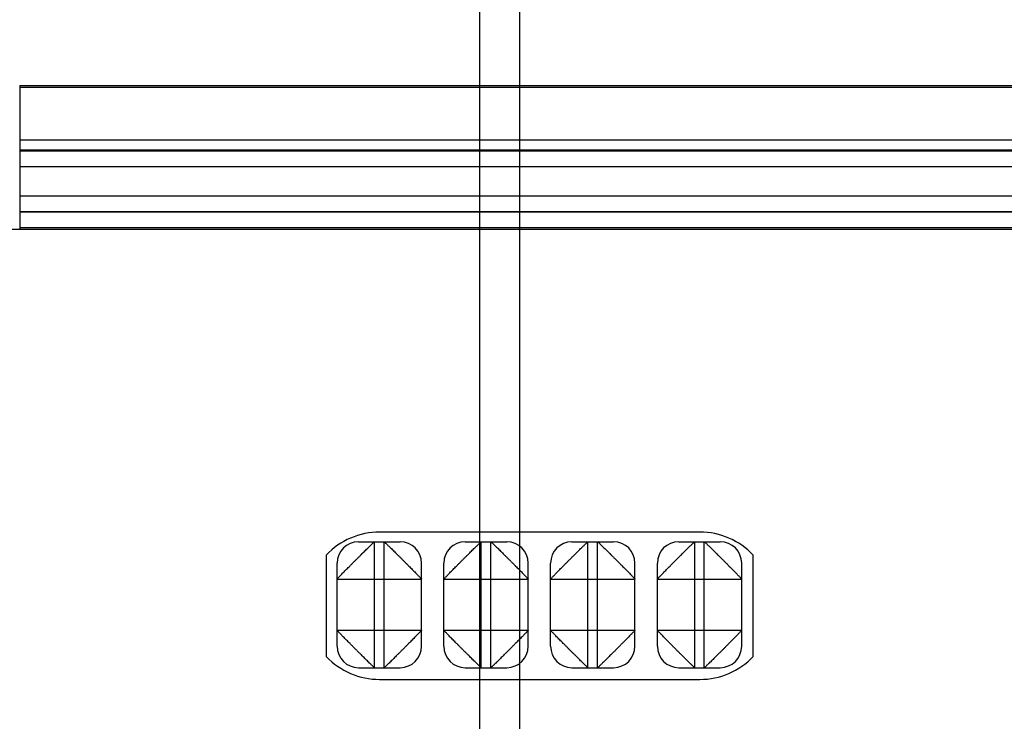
# Model space of a CAD drawing. Header units: inches. Extents: x 0 to 34, y 0 to 22.
# Tile 43 of 47: x 19.88 to 20.803, y 17.548 to 18.206. Entities that reach past the tile are written whole.
import ezdxf

# ---------------------------------------------------------------- set-up
doc = ezdxf.new("R2010")
doc.units = ezdxf.units.IN
doc.header["$LTSCALE"] = 1.87
doc.header["$MEASUREMENT"] = 0
doc.layers.get('0').update_dxf_attribs({"linetype": 'CONTINUOUS'})
doc.layers.add('DIMENSIONS', color=7, linetype='CONTINUOUS')
doc.styles.get("Standard").update_dxf_attribs({"font": 'txt', "width": 0.8})
doc.dimstyles.new('DIMSTYLE_1', dxfattribs={"dimtxt": 0.125, "dimasz": 0.18, "dimexe": 0.18, "dimexo": 0.0625, "dimgap": 0.09, "dimtad": 0, "dimtih": 1, "dimtoh": 1, "dimdec": 3, "dimzin": 4, "dimdsep": 46, "dimtxsty": 'STANDARD', "dimblk": '_FILLED', "dimblk1": '_FILLED', "dimblk2": '_FILLED', "dimcen": 0.09, "dimadec": 0, "dimazin": 0, "dimtp": 0.01, "dimtm": 0.01, "dimtfac": 1, "dimtdec": 3, "dimtofl": 0, "dimtmove": 0, "dimatfit": 3, "dimldrblk": '_FILLED', "dimfxl": 1, "dimtolj": 1, "dimtzin": 4, "dimarcsym": 0})

# ---------------------------------------------------------------- blocks, each defined once
blk = doc.blocks.new('_FILLED')
at = {"color": 0, "linetype": 'BYBLOCK'}
blk.add_solid([(0, 0), (-1, 0.1736), (-1, -0.1736)], dxfattribs=at)
blk = doc.blocks.new('*D12')
at = {"layer": 'DIMENSIONS', "color": 2, "linetype": 'CONTINUOUS'}
for p, q in [((17.20336, 18.14224), (17.20336, 18.50224)), ((19.81818, 18.14224), (17.07836, 18.14224)), ((17.82869, 17.14743), (17.07836, 17.14743)), ((17.20336, 17.14743), (17.20336, 16.78743)), ((20.16138, 17.14743), (18.05233, 17.14743))]:
    blk.add_line(p, q, dxfattribs=at)
at = {"layer": 'DIMENSIONS', "color": 2, "linetype": 'CONTINUOUS', "xscale": 0.18, "yscale": 0.18, "zscale": 0.18}
for p, rotation in [((17.20336, 18.14224), 270), ((17.20336, 17.14743), 90)]:
    blk.add_blockref('_FILLED', p, dxfattribs=dict(at, rotation=rotation))
at = {"layer": 'DIMENSIONS', "color": 2, "linetype": 'CONTINUOUS', "width": 0.8}
for s, p in [('.995', (16.85336, 17.58888)), ('[', (16.85336, 17.40138)), (']', (17.45336, 17.40138)), ('25.27', (16.95336, 17.40138))]:
    blk.add_text(s, height=0.125, dxfattribs=at).set_placement(p)
blk = doc.blocks.new('*D13')
at = {"layer": 'DIMENSIONS', "color": 2, "linetype": 'CONTINUOUS'}
for p, q in [((19.81818, 18.14224), (16.32836, 18.14224)), ((16.45336, 18.14224), (16.45336, 17.37482)), ((16.45336, 16.59731), (16.45336, 16.93732)), ((20.16138, 16.59731), (16.32836, 16.59731))]:
    blk.add_line(p, q, dxfattribs=at)
at = {"layer": 'DIMENSIONS', "color": 2, "linetype": 'CONTINUOUS', "xscale": 0.18, "yscale": 0.18, "zscale": 0.18}
for p, rotation in [((16.45336, 18.14224), 90), ((16.45336, 16.59731), 270)]:
    blk.add_blockref('_FILLED', p, dxfattribs=dict(at, rotation=rotation))
at = {"layer": 'DIMENSIONS', "color": 2, "linetype": 'CONTINUOUS', "width": 0.8}
for s, p in [('1.545', (16.10336, 17.18732)), ('[', (16.10336, 16.99982)), (']', (16.70336, 16.99982)), ('39.24', (16.20336, 16.99982))]:
    blk.add_text(s, height=0.125, dxfattribs=at).set_placement(p)
blk = doc.blocks.new('*D14')
at = {"layer": 'DIMENSIONS', "color": 2, "linetype": 'CONTINUOUS'}
for p, q in [((18.76536, 18.06262), (18.76536, 19.76724)), ((20.3489, 18.98027), (20.3489, 19.76724)), ((18.76536, 19.64224), (18.40536, 19.64224)), ((20.3489, 19.64224), (20.7089, 19.64224)), ((20.3489, 17.33496), (20.3489, 18.78943))]:
    blk.add_line(p, q, dxfattribs=at)
at = {"layer": 'DIMENSIONS', "color": 2, "linetype": 'CONTINUOUS', "xscale": 0.18, "yscale": 0.18, "zscale": 0.18}
blk.add_blockref('_FILLED', (18.76536, 19.64224), dxfattribs=at)
at = {"layer": 'DIMENSIONS', "color": 2, "linetype": 'CONTINUOUS', "xscale": 0.18, "yscale": 0.18, "zscale": 0.18, "rotation": 180}
blk.add_blockref('_FILLED', (20.3489, 19.64224), dxfattribs=at)
at = {"layer": 'DIMENSIONS', "color": 2, "linetype": 'CONTINUOUS', "width": 0.8}
for s, p in [('[', (19.49919, 19.57974)), (']', (20.09919, 19.57974)), ('1.584', (18.87419, 19.57974)), ('40.22', (19.59919, 19.57974))]:
    blk.add_text(s, height=0.125, dxfattribs=at).set_placement(p)
blk = doc.blocks.new('*D18')
at = {"layer": 'DIMENSIONS', "color": 2, "linetype": 'CONTINUOUS'}
for p, q in [((18.76536, 18.06262), (18.76536, 20.51724)), ((20.97471, 17.47117), (20.97471, 20.51724)), ((18.76536, 20.39224), (18.40536, 20.39224)), ((20.97471, 20.39224), (21.33471, 20.39224))]:
    blk.add_line(p, q, dxfattribs=at)
at = {"layer": 'DIMENSIONS', "color": 2, "linetype": 'CONTINUOUS', "xscale": 0.18, "yscale": 0.18, "zscale": 0.18}
blk.add_blockref('_FILLED', (18.76536, 20.39224), dxfattribs=at)
at = {"layer": 'DIMENSIONS', "color": 2, "linetype": 'CONTINUOUS', "xscale": 0.18, "yscale": 0.18, "zscale": 0.18, "rotation": 180}
blk.add_blockref('_FILLED', (20.97471, 20.39224), dxfattribs=at)
at = {"layer": 'DIMENSIONS', "color": 2, "linetype": 'CONTINUOUS', "width": 0.8}
for s, p in [('[', (19.87089, 20.32974)), (']', (20.47089, 20.32974)), ('2.209', (19.24589, 20.32974)), ('56.12', (19.97089, 20.32974))]:
    blk.add_text(s, height=0.125, dxfattribs=at).set_placement(p)
blk = doc.blocks.new('*D19')
at = {"layer": 'DIMENSIONS', "color": 2, "linetype": 'CONTINUOUS'}
for p, q in [((17.95336, 18.14224), (17.95336, 18.50224)), ((19.81818, 18.14224), (17.82836, 18.14224)), ((20.78711, 17.28357), (17.82836, 17.28357)), ((17.95336, 17.28357), (17.95336, 16.92357))]:
    blk.add_line(p, q, dxfattribs=at)
at = {"layer": 'DIMENSIONS', "color": 2, "linetype": 'CONTINUOUS', "xscale": 0.18, "yscale": 0.18, "zscale": 0.18}
for p, rotation in [((17.95336, 18.14224), 270), ((17.95336, 17.28357), 90)]:
    blk.add_blockref('_FILLED', p, dxfattribs=dict(at, rotation=rotation))
at = {"layer": 'DIMENSIONS', "color": 2, "linetype": 'CONTINUOUS', "width": 0.8}
for s, p in [('.859', (17.60336, 17.79446)), ('[', (17.60336, 17.60696)), (']', (18.20336, 17.60696)), ('21.81', (17.70336, 17.60696))]:
    blk.add_text(s, height=0.125, dxfattribs=at).set_placement(p)
blk = doc.blocks.new('*D21')
at = {"layer": 'DIMENSIONS', "color": 2, "linetype": 'CONTINUOUS'}
for p, q in [((18.76536, 18.06262), (18.76536, 19.01724)), ((20.31168, 16.09897), (20.31168, 19.01724)), ((18.76536, 18.89224), (18.40536, 18.89224)), ((20.31168, 18.89224), (20.67168, 18.89224))]:
    blk.add_line(p, q, dxfattribs=at)
at = {"layer": 'DIMENSIONS', "color": 2, "linetype": 'CONTINUOUS', "xscale": 0.18, "yscale": 0.18, "zscale": 0.18}
blk.add_blockref('_FILLED', (18.76536, 18.89224), dxfattribs=at)
at = {"layer": 'DIMENSIONS', "color": 2, "linetype": 'CONTINUOUS', "xscale": 0.18, "yscale": 0.18, "zscale": 0.18, "rotation": 180}
blk.add_blockref('_FILLED', (20.31168, 18.89224), dxfattribs=at)
at = {"layer": 'DIMENSIONS', "color": 2, "linetype": 'CONTINUOUS', "width": 0.8}
for s, p in [('1.546', (18.92677, 18.82974)), ('[', (19.55177, 18.82974)), ('39.28', (19.65177, 18.82974)), (']', (20.15177, 18.82974))]:
    blk.add_text(s, height=0.125, dxfattribs=at).set_placement(p)

msp = doc.modelspace()

# ---------------------------------------------------------------- linework, layer by layer
at = {"color": 7, "linetype": 'CONTINUOUS'}
for p, q in [((19.88068, 18.14387), (19.88068, 18.00887)), ((19.88068, 18.14387), (21.64769, 18.14374)), ((19.88068, 18.14224), (21.64619, 18.14224)), ((19.88068, 18.09303), (21.60761, 18.09303)), ((21.60761, 18.08319), (19.88068, 18.08319)), ((19.88068, 18.08265), (21.54268, 18.08265)), ((21.54268, 18.06765), (19.88068, 18.06765)), ((19.88023, 18.04924), (19.88068, 18.04924)), ((19.88068, 18.0406), (21.5189, 18.0406)), ((21.51888, 18.0256), (19.88068, 18.0256)), ((19.88068, 18.02555), (21.51888, 18.02555)), ((21.50768, 18.00887), (19.58436, 18.00887)), ((21.53386, 18.01055), (19.88068, 18.01055)), ((20.51768, 17.72537), (20.21768, 17.72537)), ((20.19786, 17.71637), (20.23686, 17.71637)), ((20.21286, 17.59837), (20.21286, 17.71637)), ((20.22186, 17.59837), (20.22186, 17.71637)), ((20.29786, 17.71637), (20.33686, 17.71637)), ((20.31286, 17.59837), (20.31286, 17.71637)), ((20.32186, 17.59837), (20.32186, 17.71637)), ((20.39786, 17.71637), (20.43686, 17.71637)), ((20.41286, 17.59837), (20.41286, 17.71637)), ((20.42186, 17.59837), (20.42186, 17.71637)), ((20.49786, 17.71637), (20.53686, 17.71637)), ((20.51286, 17.59837), (20.51286, 17.71637)), ((20.52186, 17.59837), (20.52186, 17.71637)), ((20.16768, 17.70392), (20.16768, 17.60882)), ((20.56768, 17.60882), (20.56768, 17.70392)), ((20.17786, 17.61837), (20.17786, 17.69637)), ((20.25686, 17.61837), (20.25686, 17.69637)), ((20.27786, 17.61837), (20.27786, 17.69637)), ((20.35686, 17.61837), (20.35686, 17.69637)), ((20.37786, 17.61837), (20.37786, 17.69637)), ((20.45686, 17.61837), (20.45686, 17.69637)), ((20.47786, 17.61837), (20.47786, 17.69637)), ((20.55686, 17.61837), (20.55686, 17.69637)), ((20.17786, 17.68137), (20.25686, 17.68137)), ((20.27786, 17.68137), (20.35686, 17.68137)), ((20.37786, 17.68137), (20.45686, 17.68137)), ((20.47786, 17.68137), (20.55686, 17.68137)), ((20.17786, 17.63337), (20.25686, 17.63337)), ((20.27786, 17.63337), (20.35686, 17.63337)), ((20.37786, 17.63337), (20.45686, 17.63337)), ((20.47786, 17.63337), (20.55686, 17.63337)), ((20.19786, 17.59837), (20.23686, 17.59837)), ((20.29786, 17.59837), (20.33686, 17.59837)), ((20.39786, 17.59837), (20.43686, 17.59837)), ((20.49786, 17.59837), (20.53686, 17.59837)), ((20.21768, 17.58737), (20.51768, 17.58737))]:
    msp.add_line(p, q, dxfattribs=at)
for centre, radius, start, end in [((20.21768, 17.65637), 0.069, 90, 136.43872), ((20.51768, 17.65637), 0.069, 43.56128, 90), ((20.19786, 17.69637), 0.02, 90, 180), ((20.23686, 17.69637), 0.02, 0, 90), ((20.29786, 17.69637), 0.02, 90, 180), ((20.33686, 17.69637), 0.02, 0, 90), ((20.39786, 17.69637), 0.02, 90, 180), ((20.43686, 17.69637), 0.02, 0, 90), ((20.49786, 17.69637), 0.02, 90, 180), ((20.53686, 17.69637), 0.02, 0, 90), ((20.19786, 17.61837), 0.02, 180, 270), ((20.23686, 17.61837), 0.02, 270, 360), ((20.29786, 17.61837), 0.02, 180, 270), ((20.33686, 17.61837), 0.02, 270, 360), ((20.39786, 17.61837), 0.02, 180, 270), ((20.43686, 17.61837), 0.02, 270, 360), ((20.49786, 17.61837), 0.02, 180, 270), ((20.53686, 17.61837), 0.02, 270, 360), ((20.21768, 17.65637), 0.069, 223.56128, 270), ((20.51768, 17.65637), 0.069, 270, 316.43872)]:
    msp.add_arc(centre, radius, start, end, dxfattribs=at)
for points, knots in [([(20.17786, 17.68137), (20.17786, 17.68144), (20.17804, 17.68161), (20.17832, 17.68196), (20.17884, 17.68249), (20.1795, 17.6832), (20.18033, 17.68404), (20.18132, 17.68502), (20.18244, 17.68617), (20.18367, 17.68754), (20.1851, 17.68901), (20.18664, 17.69057), (20.18832, 17.69214), (20.18999, 17.69386), (20.19171, 17.69562), (20.19347, 17.6974), (20.19525, 17.69919), (20.19706, 17.70098), (20.19884, 17.70275), (20.20061, 17.70444), (20.20222, 17.70618), (20.20387, 17.70775), (20.20538, 17.70931), (20.20685, 17.71071), (20.2082, 17.71193), (20.20934, 17.71304), (20.21031, 17.71402), (20.21113, 17.71484), (20.21183, 17.71547), (20.21234, 17.71596), (20.21267, 17.71619), (20.21281, 17.71637), (20.21286, 17.71637)], [0, 0, 0, 0, 0.00405, 0.013443, 0.02832, 0.048229, 0.072221, 0.100002, 0.132285, 0.169878, 0.211564, 0.256257, 0.30273, 0.351298, 0.401112, 0.451733, 0.503003, 0.554515, 0.605484, 0.655214, 0.702859, 0.749221, 0.793193, 0.834387, 0.871612, 0.903622, 0.93112, 0.954682, 0.974016, 0.988235, 0.996882, 1, 1, 1, 1]), ([(20.22186, 17.71637), (20.22193, 17.71637), (20.2221, 17.71619), (20.22245, 17.71591), (20.22298, 17.7154), (20.22369, 17.71474), (20.22453, 17.7139), (20.22551, 17.71292), (20.22666, 17.71179), (20.22803, 17.71056), (20.2295, 17.70914), (20.23106, 17.7076), (20.23264, 17.70591), (20.23435, 17.70424), (20.23611, 17.70253), (20.23789, 17.70077), (20.23968, 17.69898), (20.24147, 17.69718), (20.24324, 17.6954), (20.24493, 17.69363), (20.24667, 17.69201), (20.24825, 17.69036), (20.2498, 17.68885), (20.2512, 17.68739), (20.25242, 17.68603), (20.25353, 17.68489), (20.25451, 17.68393), (20.25533, 17.6831), (20.25596, 17.68241), (20.25645, 17.6819), (20.25668, 17.68156), (20.25686, 17.68142), (20.25686, 17.68137)], [0, 0, 0, 0, 0.00405, 0.013443, 0.02832, 0.048229, 0.072221, 0.100002, 0.132285, 0.169878, 0.211564, 0.256257, 0.30273, 0.351298, 0.401112, 0.451733, 0.503003, 0.554515, 0.605484, 0.655214, 0.702859, 0.749221, 0.793193, 0.834387, 0.871612, 0.903622, 0.93112, 0.954682, 0.974016, 0.988235, 0.996882, 1, 1, 1, 1]), ([(20.27786, 17.68137), (20.27786, 17.68142), (20.27804, 17.68156), (20.27827, 17.6819), (20.27877, 17.68241), (20.27939, 17.6831), (20.28022, 17.68393), (20.28119, 17.68489), (20.28231, 17.68603), (20.28353, 17.68739), (20.28492, 17.68885), (20.28648, 17.69036), (20.28805, 17.69201), (20.28979, 17.69363), (20.29148, 17.6954), (20.29325, 17.69718), (20.29504, 17.69898), (20.29684, 17.70077), (20.29861, 17.70253), (20.30038, 17.70424), (20.30209, 17.70591), (20.30366, 17.7076), (20.30523, 17.70914), (20.3067, 17.71056), (20.30806, 17.71179), (20.30922, 17.71292), (20.3102, 17.7139), (20.31104, 17.71474), (20.31174, 17.7154), (20.31228, 17.71591), (20.31262, 17.71619), (20.3128, 17.71637), (20.31286, 17.71637)], [0, 0, 0, 0, 0.003118, 0.011765, 0.025984, 0.045318, 0.06888, 0.096378, 0.128388, 0.165613, 0.206807, 0.250779, 0.297141, 0.344786, 0.394516, 0.445485, 0.496997, 0.548267, 0.598888, 0.648702, 0.69727, 0.743743, 0.788436, 0.830122, 0.867715, 0.899998, 0.927779, 0.951771, 0.97168, 0.986557, 0.99595, 1, 1, 1, 1]), ([(20.32186, 17.71637), (20.32193, 17.71637), (20.3221, 17.71619), (20.32245, 17.71591), (20.32298, 17.7154), (20.32369, 17.71474), (20.32453, 17.7139), (20.32551, 17.71292), (20.32666, 17.71179), (20.32803, 17.71056), (20.3295, 17.70914), (20.33106, 17.7076), (20.33264, 17.70591), (20.33435, 17.70424), (20.33611, 17.70253), (20.33789, 17.70077), (20.33968, 17.69898), (20.34147, 17.69718), (20.34324, 17.6954), (20.34493, 17.69363), (20.34667, 17.69201), (20.34825, 17.69036), (20.3498, 17.68885), (20.3512, 17.68739), (20.35242, 17.68603), (20.35353, 17.68489), (20.35451, 17.68393), (20.35533, 17.6831), (20.35596, 17.68241), (20.35645, 17.6819), (20.35668, 17.68156), (20.35686, 17.68142), (20.35686, 17.68137)], [0, 0, 0, 0, 0.00405, 0.013443, 0.02832, 0.048229, 0.072221, 0.100002, 0.132285, 0.169878, 0.211564, 0.256257, 0.30273, 0.351298, 0.401112, 0.451733, 0.503003, 0.554515, 0.605484, 0.655214, 0.702859, 0.749221, 0.793193, 0.834387, 0.871612, 0.903622, 0.93112, 0.954682, 0.974016, 0.988235, 0.996882, 1, 1, 1, 1]), ([(20.37786, 17.68137), (20.37786, 17.68142), (20.37804, 17.68156), (20.37827, 17.6819), (20.37877, 17.68241), (20.37939, 17.6831), (20.38022, 17.68393), (20.38119, 17.68489), (20.38231, 17.68603), (20.38353, 17.68739), (20.38492, 17.68885), (20.38648, 17.69036), (20.38805, 17.69201), (20.38979, 17.69363), (20.39148, 17.6954), (20.39325, 17.69718), (20.39504, 17.69898), (20.39684, 17.70077), (20.39861, 17.70253), (20.40038, 17.70424), (20.40209, 17.70591), (20.40366, 17.7076), (20.40523, 17.70914), (20.4067, 17.71056), (20.40806, 17.71179), (20.40922, 17.71292), (20.4102, 17.7139), (20.41104, 17.71474), (20.41174, 17.7154), (20.41228, 17.71591), (20.41262, 17.71619), (20.4128, 17.71637), (20.41286, 17.71637)], [0, 0, 0, 0, 0.003118, 0.011765, 0.025984, 0.045318, 0.06888, 0.096378, 0.128388, 0.165613, 0.206807, 0.250779, 0.297141, 0.344786, 0.394516, 0.445485, 0.496997, 0.548267, 0.598888, 0.648702, 0.69727, 0.743743, 0.788436, 0.830122, 0.867715, 0.899998, 0.927779, 0.951771, 0.97168, 0.986557, 0.99595, 1, 1, 1, 1]), ([(20.42186, 17.71637), (20.42191, 17.71637), (20.42205, 17.71619), (20.42239, 17.71596), (20.4229, 17.71547), (20.42359, 17.71484), (20.42442, 17.71402), (20.42538, 17.71304), (20.42652, 17.71193), (20.42788, 17.71071), (20.42934, 17.70931), (20.43085, 17.70775), (20.4325, 17.70618), (20.43412, 17.70444), (20.43589, 17.70275), (20.43767, 17.70098), (20.43947, 17.69919), (20.44126, 17.6974), (20.44302, 17.69562), (20.44473, 17.69386), (20.4464, 17.69214), (20.44809, 17.69057), (20.44963, 17.68901), (20.45105, 17.68754), (20.45228, 17.68617), (20.45341, 17.68502), (20.45439, 17.68404), (20.45523, 17.6832), (20.45589, 17.68249), (20.4564, 17.68196), (20.45668, 17.68161), (20.45686, 17.68144), (20.45686, 17.68137)], [0, 0, 0, 0, 0.003118, 0.011765, 0.025984, 0.045318, 0.06888, 0.096378, 0.128388, 0.165613, 0.206807, 0.250779, 0.297141, 0.344786, 0.394516, 0.445485, 0.496997, 0.548267, 0.598888, 0.648702, 0.69727, 0.743743, 0.788436, 0.830122, 0.867715, 0.899998, 0.927779, 0.951771, 0.97168, 0.986557, 0.99595, 1, 1, 1, 1]), ([(20.47786, 17.68137), (20.47786, 17.68142), (20.47804, 17.68156), (20.47827, 17.6819), (20.47877, 17.68241), (20.47939, 17.6831), (20.48022, 17.68393), (20.48119, 17.68489), (20.48231, 17.68603), (20.48353, 17.68739), (20.48492, 17.68885), (20.48648, 17.69036), (20.48805, 17.69201), (20.48979, 17.69363), (20.49148, 17.6954), (20.49325, 17.69718), (20.49504, 17.69898), (20.49684, 17.70077), (20.49861, 17.70253), (20.50038, 17.70424), (20.50209, 17.70591), (20.50366, 17.7076), (20.50523, 17.70914), (20.5067, 17.71056), (20.50806, 17.71179), (20.50922, 17.71292), (20.5102, 17.7139), (20.51104, 17.71474), (20.51174, 17.7154), (20.51228, 17.71591), (20.51262, 17.71619), (20.5128, 17.71637), (20.51286, 17.71637)], [0, 0, 0, 0, 0.003118, 0.011765, 0.025984, 0.045318, 0.06888, 0.096378, 0.128388, 0.165613, 0.206807, 0.250779, 0.297141, 0.344786, 0.394516, 0.445485, 0.496997, 0.548267, 0.598888, 0.648702, 0.69727, 0.743743, 0.788436, 0.830122, 0.867715, 0.899998, 0.927779, 0.951771, 0.97168, 0.986557, 0.99595, 1, 1, 1, 1]), ([(20.52186, 17.71637), (20.52193, 17.71637), (20.5221, 17.71619), (20.52245, 17.71591), (20.52298, 17.7154), (20.52369, 17.71474), (20.52453, 17.7139), (20.52551, 17.71292), (20.52666, 17.71179), (20.52803, 17.71056), (20.5295, 17.70914), (20.53106, 17.7076), (20.53264, 17.70591), (20.53435, 17.70424), (20.53611, 17.70253), (20.53789, 17.70077), (20.53968, 17.69898), (20.54147, 17.69718), (20.54324, 17.6954), (20.54493, 17.69363), (20.54667, 17.69201), (20.54825, 17.69036), (20.5498, 17.68885), (20.5512, 17.68739), (20.55242, 17.68603), (20.55353, 17.68489), (20.55451, 17.68393), (20.55533, 17.6831), (20.55596, 17.68241), (20.55645, 17.6819), (20.55668, 17.68156), (20.55686, 17.68142), (20.55686, 17.68137)], [0, 0, 0, 0, 0.00405, 0.013443, 0.02832, 0.048229, 0.072221, 0.100002, 0.132285, 0.169878, 0.211564, 0.256257, 0.30273, 0.351298, 0.401112, 0.451733, 0.503003, 0.554515, 0.605484, 0.655214, 0.702859, 0.749221, 0.793193, 0.834387, 0.871612, 0.903622, 0.93112, 0.954682, 0.974016, 0.988235, 0.996882, 1, 1, 1, 1]), ([(20.21286, 17.59837), (20.21281, 17.59837), (20.21267, 17.59855), (20.21234, 17.59878), (20.21183, 17.59928), (20.21113, 17.5999), (20.21031, 17.60073), (20.20934, 17.6017), (20.2082, 17.60282), (20.20685, 17.60404), (20.20538, 17.60543), (20.20387, 17.60699), (20.20222, 17.60856), (20.20061, 17.6103), (20.19884, 17.61199), (20.19706, 17.61376), (20.19525, 17.61555), (20.19347, 17.61734), (20.19171, 17.61912), (20.18999, 17.62089), (20.18832, 17.6226), (20.18664, 17.62417), (20.1851, 17.62574), (20.18367, 17.62721), (20.18244, 17.62857), (20.18132, 17.62973), (20.18033, 17.63071), (20.1795, 17.63154), (20.17884, 17.63225), (20.17832, 17.63278), (20.17804, 17.63313), (20.17786, 17.6333), (20.17786, 17.63337)], [0, 0, 0, 0, 0.003118, 0.011765, 0.025984, 0.045318, 0.06888, 0.096378, 0.128388, 0.165613, 0.206807, 0.250779, 0.297141, 0.344786, 0.394516, 0.445485, 0.496997, 0.548267, 0.598888, 0.648702, 0.69727, 0.743743, 0.788436, 0.830122, 0.867715, 0.899998, 0.927779, 0.951771, 0.97168, 0.986557, 0.99595, 1, 1, 1, 1]), ([(20.25686, 17.63337), (20.25686, 17.6333), (20.25668, 17.63313), (20.2564, 17.63278), (20.25589, 17.63225), (20.25523, 17.63154), (20.25439, 17.63071), (20.25341, 17.62973), (20.25228, 17.62857), (20.25105, 17.62721), (20.24963, 17.62574), (20.24809, 17.62417), (20.2464, 17.6226), (20.24473, 17.62089), (20.24302, 17.61912), (20.24126, 17.61734), (20.23947, 17.61555), (20.23767, 17.61376), (20.23589, 17.61199), (20.23412, 17.6103), (20.2325, 17.60856), (20.23085, 17.60699), (20.22934, 17.60543), (20.22788, 17.60404), (20.22652, 17.60282), (20.22538, 17.6017), (20.22442, 17.60073), (20.22359, 17.5999), (20.2229, 17.59928), (20.22239, 17.59878), (20.22205, 17.59855), (20.22191, 17.59837), (20.22186, 17.59837)], [0, 0, 0, 0, 0.00405, 0.013443, 0.02832, 0.048229, 0.072221, 0.100002, 0.132285, 0.169878, 0.211564, 0.256257, 0.30273, 0.351298, 0.401112, 0.451733, 0.503003, 0.554515, 0.605484, 0.655214, 0.702859, 0.749221, 0.793193, 0.834387, 0.871612, 0.903622, 0.93112, 0.954682, 0.974016, 0.988235, 0.996882, 1, 1, 1, 1]), ([(20.31286, 17.59837), (20.3128, 17.59837), (20.31262, 17.59855), (20.31228, 17.59883), (20.31174, 17.59935), (20.31104, 17.6), (20.3102, 17.60084), (20.30922, 17.60182), (20.30806, 17.60295), (20.3067, 17.60418), (20.30523, 17.60561), (20.30366, 17.60715), (20.30209, 17.60883), (20.30038, 17.6105), (20.29861, 17.61221), (20.29684, 17.61398), (20.29504, 17.61576), (20.29325, 17.61757), (20.29148, 17.61935), (20.28979, 17.62112), (20.28805, 17.62273), (20.28648, 17.62438), (20.28492, 17.62589), (20.28353, 17.62736), (20.28231, 17.62871), (20.28119, 17.62985), (20.28022, 17.63082), (20.27939, 17.63164), (20.27877, 17.63234), (20.27827, 17.63285), (20.27804, 17.63318), (20.27786, 17.63332), (20.27786, 17.63337)], [0, 0, 0, 0, 0.00405, 0.013443, 0.02832, 0.048229, 0.072221, 0.100002, 0.132285, 0.169878, 0.211564, 0.256257, 0.30273, 0.351298, 0.401112, 0.451733, 0.503003, 0.554515, 0.605484, 0.655214, 0.702859, 0.749221, 0.793193, 0.834387, 0.871612, 0.903622, 0.93112, 0.954682, 0.974016, 0.988235, 0.996882, 1, 1, 1, 1]), ([(20.35686, 17.63337), (20.35686, 17.6333), (20.35668, 17.63313), (20.3564, 17.63278), (20.35589, 17.63225), (20.35523, 17.63154), (20.35439, 17.63071), (20.35341, 17.62973), (20.35228, 17.62857), (20.35105, 17.62721), (20.34963, 17.62574), (20.34809, 17.62417), (20.3464, 17.6226), (20.34473, 17.62089), (20.34302, 17.61912), (20.34126, 17.61734), (20.33947, 17.61555), (20.33767, 17.61376), (20.33589, 17.61199), (20.33412, 17.6103), (20.3325, 17.60856), (20.33085, 17.60699), (20.32934, 17.60543), (20.32788, 17.60404), (20.32652, 17.60282), (20.32538, 17.6017), (20.32442, 17.60073), (20.32359, 17.5999), (20.3229, 17.59928), (20.32239, 17.59878), (20.32205, 17.59855), (20.32191, 17.59837), (20.32186, 17.59837)], [0, 0, 0, 0, 0.00405, 0.013443, 0.02832, 0.048229, 0.072221, 0.100002, 0.132285, 0.169878, 0.211564, 0.256257, 0.30273, 0.351298, 0.401112, 0.451733, 0.503003, 0.554515, 0.605484, 0.655214, 0.702859, 0.749221, 0.793193, 0.834387, 0.871612, 0.903622, 0.93112, 0.954682, 0.974016, 0.988235, 0.996882, 1, 1, 1, 1]), ([(20.41286, 17.59837), (20.4128, 17.59837), (20.41262, 17.59855), (20.41228, 17.59883), (20.41174, 17.59935), (20.41104, 17.6), (20.4102, 17.60084), (20.40922, 17.60182), (20.40806, 17.60295), (20.4067, 17.60418), (20.40523, 17.60561), (20.40366, 17.60715), (20.40209, 17.60883), (20.40038, 17.6105), (20.39861, 17.61221), (20.39684, 17.61398), (20.39504, 17.61576), (20.39325, 17.61757), (20.39148, 17.61935), (20.38979, 17.62112), (20.38805, 17.62273), (20.38648, 17.62438), (20.38492, 17.62589), (20.38353, 17.62736), (20.38231, 17.62871), (20.38119, 17.62985), (20.38022, 17.63082), (20.37939, 17.63164), (20.37877, 17.63234), (20.37827, 17.63285), (20.37804, 17.63318), (20.37786, 17.63332), (20.37786, 17.63337)], [0, 0, 0, 0, 0.00405, 0.013443, 0.02832, 0.048229, 0.072221, 0.100002, 0.132285, 0.169878, 0.211564, 0.256257, 0.30273, 0.351298, 0.401112, 0.451733, 0.503003, 0.554515, 0.605484, 0.655214, 0.702859, 0.749221, 0.793193, 0.834387, 0.871612, 0.903622, 0.93112, 0.954682, 0.974016, 0.988235, 0.996882, 1, 1, 1, 1]), ([(20.45686, 17.63337), (20.45686, 17.63332), (20.45668, 17.63318), (20.45645, 17.63285), (20.45596, 17.63234), (20.45533, 17.63164), (20.45451, 17.63082), (20.45353, 17.62985), (20.45242, 17.62871), (20.4512, 17.62736), (20.4498, 17.62589), (20.44825, 17.62438), (20.44667, 17.62273), (20.44493, 17.62112), (20.44324, 17.61935), (20.44147, 17.61757), (20.43968, 17.61576), (20.43789, 17.61398), (20.43611, 17.61221), (20.43435, 17.6105), (20.43264, 17.60883), (20.43106, 17.60715), (20.4295, 17.60561), (20.42803, 17.60418), (20.42666, 17.60295), (20.42551, 17.60182), (20.42453, 17.60084), (20.42369, 17.6), (20.42298, 17.59935), (20.42245, 17.59883), (20.4221, 17.59855), (20.42193, 17.59837), (20.42186, 17.59837)], [0, 0, 0, 0, 0.003118, 0.011765, 0.025984, 0.045318, 0.06888, 0.096378, 0.128388, 0.165613, 0.206807, 0.250779, 0.297141, 0.344786, 0.394516, 0.445485, 0.496997, 0.548267, 0.598888, 0.648702, 0.69727, 0.743743, 0.788436, 0.830122, 0.867715, 0.899998, 0.927779, 0.951771, 0.97168, 0.986557, 0.99595, 1, 1, 1, 1]), ([(20.51286, 17.59837), (20.5128, 17.59837), (20.51262, 17.59855), (20.51228, 17.59883), (20.51174, 17.59935), (20.51104, 17.6), (20.5102, 17.60084), (20.50922, 17.60182), (20.50806, 17.60295), (20.5067, 17.60418), (20.50523, 17.60561), (20.50366, 17.60715), (20.50209, 17.60883), (20.50038, 17.6105), (20.49861, 17.61221), (20.49684, 17.61398), (20.49504, 17.61576), (20.49325, 17.61757), (20.49148, 17.61935), (20.48979, 17.62112), (20.48805, 17.62273), (20.48648, 17.62438), (20.48492, 17.62589), (20.48353, 17.62736), (20.48231, 17.62871), (20.48119, 17.62985), (20.48022, 17.63082), (20.47939, 17.63164), (20.47877, 17.63234), (20.47827, 17.63285), (20.47804, 17.63318), (20.47786, 17.63332), (20.47786, 17.63337)], [0, 0, 0, 0, 0.00405, 0.013443, 0.02832, 0.048229, 0.072221, 0.100002, 0.132285, 0.169878, 0.211564, 0.256257, 0.30273, 0.351298, 0.401112, 0.451733, 0.503003, 0.554515, 0.605484, 0.655214, 0.702859, 0.749221, 0.793193, 0.834387, 0.871612, 0.903622, 0.93112, 0.954682, 0.974016, 0.988235, 0.996882, 1, 1, 1, 1]), ([(20.55686, 17.63337), (20.55686, 17.6333), (20.55668, 17.63313), (20.5564, 17.63278), (20.55589, 17.63225), (20.55523, 17.63154), (20.55439, 17.63071), (20.55341, 17.62973), (20.55228, 17.62857), (20.55105, 17.62721), (20.54963, 17.62574), (20.54809, 17.62417), (20.5464, 17.6226), (20.54473, 17.62089), (20.54302, 17.61912), (20.54126, 17.61734), (20.53947, 17.61555), (20.53767, 17.61376), (20.53589, 17.61199), (20.53412, 17.6103), (20.5325, 17.60856), (20.53085, 17.60699), (20.52934, 17.60543), (20.52788, 17.60404), (20.52652, 17.60282), (20.52538, 17.6017), (20.52442, 17.60073), (20.52359, 17.5999), (20.5229, 17.59928), (20.52239, 17.59878), (20.52205, 17.59855), (20.52191, 17.59837), (20.52186, 17.59837)], [0, 0, 0, 0, 0.00405, 0.013443, 0.02832, 0.048229, 0.072221, 0.100002, 0.132285, 0.169878, 0.211564, 0.256257, 0.30273, 0.351298, 0.401112, 0.451733, 0.503003, 0.554515, 0.605484, 0.655214, 0.702859, 0.749221, 0.793193, 0.834387, 0.871612, 0.903622, 0.93112, 0.954682, 0.974016, 0.988235, 0.996882, 1, 1, 1, 1])]:
    msp.add_open_spline(points, degree=3, knots=knots, dxfattribs=at)

# ---------------------------------------------------------------- dimensions: what is measured, and where the dimension line sits
at = {"layer": 'DIMENSIONS', "color": 2, "linetype": 'CONTINUOUS'}
for base, p2, picture, middle in [((20.97471, 20.39224), (20.97471, 17.47117), '*D18', (19.90839, 20.39224)), ((20.3489, 19.64224), (20.3489, 17.33496), '*D14', (19.53669, 19.64224)), ((20.31168, 18.89224), (20.31168, 16.09897), '*D21', (19.58927, 18.89224))]:
    dim = msp.add_linear_dim(base=base, p1=(18.76536, 18.06262), p2=p2, dimstyle='DIMSTYLE_1', dxfattribs=at)
    dim.commit()
    dim.dimension.update_dxf_attribs({"geometry": picture, "text_midpoint": middle, "dimtype": 160})
for base, p1, p2, angle, picture, middle in [((17.20336, 17.14743), (19.81818, 18.14224), (20.16138, 17.14743), 270, '*D12', (17.20336, 17.55763)), ((17.95336, 18.14224), (20.78711, 17.28357), (19.81818, 18.14224), 90, '*D19', (17.95336, 17.76321)), ((16.45336, 18.14224), (20.16138, 16.59731), (19.81818, 18.14224), 90, '*D13', (16.45336, 17.15607))]:
    dim = msp.add_linear_dim(base=base, p1=p1, p2=p2, angle=angle, dimstyle='DIMSTYLE_1', dxfattribs=at)
    dim.commit()
    dim.dimension.update_dxf_attribs({"geometry": picture, "text_midpoint": middle, "dimtype": 160})

doc.saveas('drawing.dxf')
